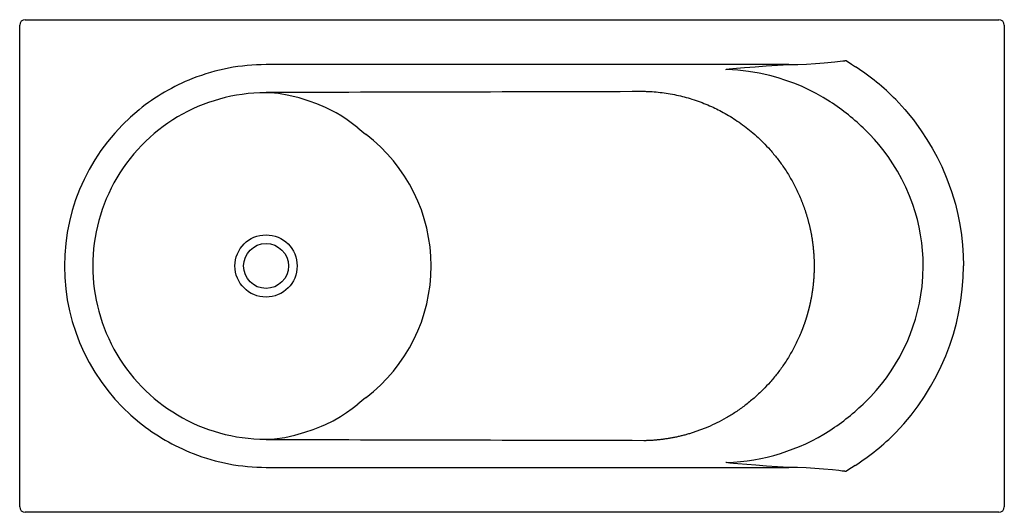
# Model space of a CAD drawing. Header units: millimetres. Extents: x 5410.61 to 5412.41, y 5233.78 to 5234.68.
import ezdxf

# ---------------------------------------------------------------- set-up
doc = ezdxf.new("R2010")
doc.units = ezdxf.units.MM
doc.layers.add('SANINDUSA', color=3, linetype='Continuous')

msp = doc.modelspace()

# ---------------------------------------------------------------- linework, layer by layer
at = {"layer": 'SANINDUSA'}
for p, q in [((5410.6195, 5234.6778), (5412.4008, 5234.6778)), ((5410.6095, 5233.7866), (5410.6095, 5234.6678)), ((5412.4108, 5234.6678), (5412.4108, 5233.7866)), ((5412.0166, 5234.5956), (5411.0602, 5234.5956)), ((5411.0757, 5234.5435), (5411.0701, 5234.5441)), ((5411.0701, 5233.9103), (5411.0757, 5233.9109)), ((5411.0602, 5233.8588), (5412.0166, 5233.8588)), ((5412.4008, 5233.7766), (5410.6195, 5233.7766))]:
    msp.add_line(p, q, dxfattribs=at)
at = {"layer": 'SANINDUSA', "flags": 128}
for points in [[(5412.0166, 5234.5956), (5412.0328, 5234.5959), (5412.0489, 5234.5965), (5412.0651, 5234.5975), (5412.0813, 5234.5988), (5412.1009, 5234.6007), (5412.1106, 5234.6018), (5412.1155, 5234.6024), (5412.118, 5234.6027), (5412.1192, 5234.6028), (5412.1198, 5234.6029), (5412.1201, 5234.6029), (5412.1203, 5234.603), (5412.1209, 5234.603), (5412.1211, 5234.6031), (5412.1211, 5234.6031), (5412.1212, 5234.6031)], [(5412.1212, 5234.6031), (5412.1314, 5234.5965), (5412.1386, 5234.5916)], [(5411.9014, 5234.5867), (5411.9026, 5234.587), (5411.9039, 5234.5872), (5411.9072, 5234.5876), (5411.9139, 5234.5883), (5411.9209, 5234.5889), (5411.9354, 5234.5901), (5411.9551, 5234.5917), (5411.9752, 5234.5931), (5411.9958, 5234.5944), (5412.0166, 5234.5956)], [(5412.0922, 5234.5277), (5412.0796, 5234.5356), (5412.0667, 5234.5428), (5412.0534, 5234.5496), (5412.0398, 5234.5559), (5412.0257, 5234.5616), (5412.0114, 5234.5668), (5411.9968, 5234.5714), (5411.982, 5234.5755), (5411.9626, 5234.5797), (5411.943, 5234.583), (5411.9231, 5234.5853), (5411.9031, 5234.5865)], [(5411.2281, 5234.4798), (5411.2186, 5234.4874), (5411.2088, 5234.4945), (5411.1986, 5234.5011), (5411.1882, 5234.5072), (5411.1786, 5234.5123), (5411.1688, 5234.5171), (5411.1531, 5234.5238), (5411.1394, 5234.5289), (5411.1208, 5234.5346), (5411.1021, 5234.5391), (5411.0833, 5234.5425), (5411.0757, 5234.5435)], [(5412.2125, 5234.5315), (5412.229, 5234.5134), (5412.2444, 5234.4944), (5412.2589, 5234.4747), (5412.2692, 5234.4589), (5412.2789, 5234.4426), (5412.2879, 5234.426), (5412.2962, 5234.409), (5412.3058, 5234.3865), (5412.3141, 5234.3634), (5412.3212, 5234.34), (5412.3257, 5234.3216), (5412.3294, 5234.303), (5412.3323, 5234.2843), (5412.3344, 5234.2655), (5412.3357, 5234.2464), (5412.3361, 5234.2272)], [(5412.2624, 5234.2272), (5412.2621, 5234.2414), (5412.2612, 5234.2556), (5412.2597, 5234.2698), (5412.2576, 5234.284), (5412.2549, 5234.2981), (5412.2517, 5234.3122), (5412.2478, 5234.3261), (5412.2433, 5234.3399), (5412.2373, 5234.3557), (5412.2306, 5234.3712), (5412.2234, 5234.386), (5412.2154, 5234.4005), (5412.207, 5234.4142), (5412.198, 5234.4275), (5412.1885, 5234.4401), (5412.181, 5234.4495), (5412.1731, 5234.4587), (5412.1648, 5234.4675), (5412.1563, 5234.4761)], [(5412.1561, 5233.978), (5412.1665, 5233.9885), (5412.1764, 5233.9995), (5412.1859, 5234.0109), (5412.195, 5234.0228), (5412.2037, 5234.0351), (5412.2119, 5234.048), (5412.2195, 5234.0612), (5412.2266, 5234.0748), (5412.2329, 5234.0881), (5412.2386, 5234.1017), (5412.2437, 5234.1156), (5412.2482, 5234.1299), (5412.2522, 5234.1443), (5412.2556, 5234.1592), (5412.2583, 5234.1742), (5412.2603, 5234.1894), (5412.2619, 5234.2082), (5412.2624, 5234.2272)], [(5411.0757, 5233.9109), (5411.0943, 5233.9137), (5411.1129, 5233.9177), (5411.1313, 5233.9229), (5411.1466, 5233.928), (5411.1617, 5233.9341), (5411.1687, 5233.9373), (5411.1828, 5233.9442), (5411.1965, 5233.952), (5411.2074, 5233.9589), (5411.218, 5233.9665), (5411.2281, 5233.9746)], [(5412.0166, 5233.8588), (5411.9961, 5233.86), (5411.976, 5233.8612), (5411.9562, 5233.8626), (5411.9395, 5233.8639), (5411.9232, 5233.8652), (5411.9156, 5233.8659), (5411.9084, 5233.8666), (5411.9052, 5233.867), (5411.9024, 5233.8674), (5411.9014, 5233.8676)], [(5412.1211, 5233.8513), (5412.1211, 5233.8513), (5412.1209, 5233.8513), (5412.1205, 5233.8514), (5412.1202, 5233.8514), (5412.12, 5233.8514), (5412.1196, 5233.8515), (5412.1189, 5233.8516), (5412.1174, 5233.8517), (5412.1143, 5233.8521), (5412.1083, 5233.8528), (5412.0962, 5233.8541), (5412.0803, 5233.8557), (5412.0644, 5233.8569), (5412.0485, 5233.8578), (5412.0325, 5233.8584), (5412.0166, 5233.8588)], [(5412.1379, 5233.8623), (5412.1313, 5233.8578), (5412.1211, 5233.8513)]]:
    msp.add_lwpolyline(points, dxfattribs=at)
at = {"layer": 'SANINDUSA'}
for radius in [0.0569, 0.0411]:
    msp.add_circle((5411.0602, 5234.2272), radius, dxfattribs=at)
for centre, radius, start, end in [((5411.0602, 5234.2303), 0.3653, 90, 111.5994), ((5411.8957, 5234.2176), 0.446, 44.7396, 56.992), ((5411.0642, 5234.2206), 0.3759, 111.6338, 128.9054), ((5411.0602, 5234.2272), 0.317, 88.2069, 271.7931), ((5411.0586, 5234.2272), 0.3672, 128.8707, 231.1923), ((5411.864, 5234.1783), 0.4174, 45.5304, 56.8507), ((5411.5731, 5234.9023), 0.5455, 230.7706, 232.7748), ((5411.0592, 5234.2272), 0.303, 307.3749, 52.6251), ((5411.897, 5234.2283), 0.4391, 315.8798, 359.858), ((5411.5731, 5233.5521), 0.5455, 127.2251, 129.2295), ((5411.8642, 5234.2759), 0.417, 303.0336, 314.4252), ((5411.0642, 5234.2338), 0.3758, 231.1577, 248.5547), ((5411.8913, 5234.2391), 0.3715, 271.8149, 302.6198), ((5411.8955, 5234.237), 0.4463, 302.8894, 315.2021), ((5411.0602, 5234.2241), 0.3653, 248.5902, 270)]:
    msp.add_arc(centre, radius, start, end, dxfattribs=at)
for centre, major_axis in [((5410.6195, 5234.6678), (0.00707, -0.00707)), ((5412.4008, 5234.6678), (-0.00707, -0.00707)), ((5410.6195, 5233.7866), (0.00707, 0.00707)), ((5412.4008, 5233.7866), (-0.00707, 0.00707))]:
    msp.add_ellipse(centre, major_axis=major_axis, ratio=0.999695, start_param=2.356347, end_param=3.926839, dxfattribs=at)
for points in [[(5411.0602, 5234.5451), (5411.2906, 5234.5457), (5411.521, 5234.5462), (5411.7515, 5234.5468)], [(5411.7515, 5233.9076), (5411.521, 5233.9081), (5411.2906, 5233.9087), (5411.0602, 5233.9093)]]:
    msp.add_open_spline(points, degree=3, dxfattribs=at)
for points, knots in [([(5411.7517, 5234.5468), (5411.752, 5234.5468), (5411.7532, 5234.5468), (5411.7551, 5234.5467), (5411.7573, 5234.5467), (5411.761, 5234.5465), (5411.7691, 5234.5461), (5411.7814, 5234.545), (5411.7962, 5234.5429), (5411.8157, 5234.5392), (5411.8401, 5234.5328), (5411.8677, 5234.5226), (5411.8943, 5234.5099), (5411.9198, 5234.4947), (5411.9454, 5234.4759), (5411.9662, 5234.4571), (5411.9827, 5234.4395), (5411.9953, 5234.4243), (5412.0074, 5234.4078), (5412.0187, 5234.3898), (5412.0292, 5234.3706), (5412.0356, 5234.3566), (5412.039, 5234.3485), (5412.0397, 5234.3468), (5412.0404, 5234.345), (5412.0411, 5234.3432), (5412.0418, 5234.3413), (5412.0425, 5234.3394), (5412.0432, 5234.3375), (5412.044, 5234.3355), (5412.0447, 5234.3334), (5412.0454, 5234.3313), (5412.0462, 5234.3292), (5412.0469, 5234.327), (5412.0476, 5234.3248), (5412.0483, 5234.3225), (5412.049, 5234.3202), (5412.0498, 5234.3178), (5412.0505, 5234.3154), (5412.0512, 5234.3129), (5412.0519, 5234.3104), (5412.0525, 5234.3078), (5412.0532, 5234.3052), (5412.0539, 5234.3026), (5412.0545, 5234.2999), (5412.0551, 5234.2972), (5412.0557, 5234.2944), (5412.0563, 5234.2916), (5412.0569, 5234.2887), (5412.0575, 5234.2858), (5412.058, 5234.2829), (5412.0585, 5234.2799), (5412.059, 5234.2769), (5412.0595, 5234.2738), (5412.0599, 5234.2707), (5412.0603, 5234.2676), (5412.0607, 5234.2644), (5412.0611, 5234.2612), (5412.0614, 5234.2579), (5412.0617, 5234.2546), (5412.062, 5234.2513), (5412.0622, 5234.2479), (5412.0624, 5234.2446), (5412.0626, 5234.2411), (5412.0627, 5234.2377), (5412.0628, 5234.2342), (5412.0629, 5234.2307), (5412.0629, 5234.2284), (5412.0629, 5234.2272)], [0, 0, 0, 0, 0.0018916, 0.0075379, 0.0112976, 0.0150937, 0.0302148, 0.0604959, 0.0902869, 0.1212394, 0.1806322, 0.2435254, 0.2995603, 0.3597099, 0.4238322, 0.491682, 0.5299524, 0.5699031, 0.6114412, 0.6544538, 0.6988086, 0.7443542, 0.7480256, 0.75179, 0.7556469, 0.759596, 0.7636367, 0.7677687, 0.7719915, 0.7763045, 0.7807073, 0.7851993, 0.78978, 0.7944488, 0.7992052, 0.8040484, 0.8089779, 0.813993, 0.819093, 0.8242773, 0.829545, 0.8348955, 0.8403279, 0.8458415, 0.8514355, 0.8571089, 0.8628609, 0.8686907, 0.8745972, 0.8805796, 0.8866369, 0.892768, 0.898972, 0.9052478, 0.9115943, 0.9180104, 0.924495, 0.931047, 0.9376651, 0.9443482, 0.951095, 0.9579043, 0.9647749, 0.9717054, 0.9786945, 0.9857409, 0.9928432, 1, 1, 1, 1]), ([(5412.0629, 5234.2272), (5412.0629, 5234.2266), (5412.0629, 5234.2255), (5412.0629, 5234.2238), (5412.0628, 5234.2221), (5412.0628, 5234.2204), (5412.0628, 5234.2188), (5412.0627, 5234.2171), (5412.0627, 5234.2154), (5412.0626, 5234.2138), (5412.0625, 5234.2121), (5412.0625, 5234.2105), (5412.0624, 5234.2089), (5412.0623, 5234.2072), (5412.0622, 5234.2056), (5412.062, 5234.204), (5412.0619, 5234.2024), (5412.0618, 5234.2008), (5412.0617, 5234.1992), (5412.0615, 5234.1977), (5412.0614, 5234.1961), (5412.0612, 5234.1945), (5412.0611, 5234.193), (5412.0609, 5234.1914), (5412.0607, 5234.1899), (5412.0605, 5234.1884), (5412.0603, 5234.1869), (5412.0601, 5234.1854), (5412.0599, 5234.1838), (5412.0597, 5234.1824), (5412.0595, 5234.1809), (5412.0593, 5234.1794), (5412.0591, 5234.1779), (5412.0588, 5234.1765), (5412.0586, 5234.175), (5412.0584, 5234.1736), (5412.0581, 5234.1722), (5412.0579, 5234.1707), (5412.0576, 5234.1693), (5412.0573, 5234.1679), (5412.0571, 5234.1665), (5412.0568, 5234.1652), (5412.0565, 5234.1638), (5412.0562, 5234.1624), (5412.056, 5234.1611), (5412.0557, 5234.1597), (5412.0554, 5234.1584), (5412.0551, 5234.1571), (5412.0548, 5234.1558), (5412.0545, 5234.1544), (5412.0542, 5234.1532), (5412.0539, 5234.1519), (5412.0536, 5234.1506), (5412.0532, 5234.1493), (5412.0529, 5234.1481), (5412.0526, 5234.1468), (5412.0523, 5234.1456), (5412.052, 5234.1444), (5412.0516, 5234.1432), (5412.0513, 5234.142), (5412.051, 5234.1408), (5412.0506, 5234.1396), (5412.0503, 5234.1384), (5412.05, 5234.1373), (5412.0496, 5234.1361), (5412.0493, 5234.135), (5412.0489, 5234.1339), (5412.0486, 5234.1327), (5412.0483, 5234.1316), (5412.0479, 5234.1305), (5412.0476, 5234.1294), (5412.0472, 5234.1284), (5412.0469, 5234.1273), (5412.0465, 5234.1263), (5412.0462, 5234.1252), (5412.0458, 5234.1242), (5412.0455, 5234.1232), (5412.0451, 5234.1221), (5412.0448, 5234.1211), (5412.0444, 5234.1202), (5412.0441, 5234.1192), (5412.0437, 5234.1182), (5412.0434, 5234.1173), (5412.043, 5234.1163), (5412.0427, 5234.1154), (5412.0423, 5234.1144), (5412.042, 5234.1135), (5412.0416, 5234.1126), (5412.0413, 5234.1117), (5412.0409, 5234.1108), (5412.0406, 5234.11), (5412.0403, 5234.1091), (5412.0399, 5234.1083), (5412.0396, 5234.1074), (5412.0393, 5234.1066), (5412.0389, 5234.1058), (5412.0386, 5234.105), (5412.0355, 5234.0975), (5412.0292, 5234.0838), (5412.0187, 5234.0645), (5412.0074, 5234.0466), (5411.9953, 5234.03), (5411.9827, 5234.0149), (5411.9687, 5234), (5411.9533, 5233.9856), (5411.9364, 5233.9718), (5411.9194, 5233.9597), (5411.9023, 5233.9492), (5411.8854, 5233.9402), (5411.873, 5233.9345), (5411.8652, 5233.9312), (5411.8618, 5233.9298), (5411.8584, 5233.9285), (5411.855, 5233.9272), (5411.8516, 5233.926), (5411.8483, 5233.9248), (5411.8449, 5233.9236), (5411.8415, 5233.9225), (5411.8381, 5233.9214), (5411.8347, 5233.9204), (5411.8313, 5233.9194), (5411.8279, 5233.9185), (5411.8245, 5233.9175), (5411.8211, 5233.9167), (5411.8177, 5233.9159), (5411.8143, 5233.9151), (5411.811, 5233.9143), (5411.8076, 5233.9136), (5411.8042, 5233.913), (5411.8009, 5233.9124), (5411.7975, 5233.9118), (5411.7942, 5233.9112), (5411.7909, 5233.9107), (5411.7875, 5233.9103), (5411.7842, 5233.9098), (5411.7809, 5233.9094), (5411.7776, 5233.9091), (5411.7743, 5233.9088), (5411.7711, 5233.9085), (5411.7678, 5233.9082), (5411.7645, 5233.908), (5411.7613, 5233.9079), (5411.7581, 5233.9077), (5411.7549, 5233.9076), (5411.7528, 5233.9076), (5411.7517, 5233.9076)], [0, 0, 0, 0, 0.003436, 0.006859, 0.010269, 0.013667, 0.017053, 0.020425, 0.023784, 0.02713, 0.030462, 0.033781, 0.037087, 0.040378, 0.043655, 0.046919, 0.050168, 0.053402, 0.056622, 0.059828, 0.063018, 0.066194, 0.069355, 0.0725, 0.07563, 0.078745, 0.081844, 0.084927, 0.087994, 0.091046, 0.094081, 0.097101, 0.100103, 0.10309, 0.10606, 0.109013, 0.111949, 0.114869, 0.117771, 0.120656, 0.123525, 0.126375, 0.129209, 0.132024, 0.134823, 0.137603, 0.140365, 0.14311, 0.145837, 0.148545, 0.151235, 0.153907, 0.15656, 0.159195, 0.161811, 0.164409, 0.166987, 0.169547, 0.172088, 0.17461, 0.177112, 0.179596, 0.18206, 0.184505, 0.18693, 0.189336, 0.191722, 0.194089, 0.196436, 0.198763, 0.20107, 0.203357, 0.205624, 0.207871, 0.210098, 0.212305, 0.214491, 0.216657, 0.218803, 0.220928, 0.223032, 0.225116, 0.22718, 0.229223, 0.231245, 0.233246, 0.235226, 0.237185, 0.239124, 0.241041, 0.242937, 0.244812, 0.246667, 0.248499, 0.250311, 0.252101, 0.25387, 0.255618, 0.301155, 0.345503, 0.38851, 0.430044, 0.469992, 0.508261, 0.553896, 0.59792, 0.640244, 0.6808, 0.719543, 0.756444, 0.763837, 0.771209, 0.778559, 0.785886, 0.793191, 0.800472, 0.80773, 0.814963, 0.822172, 0.829356, 0.836516, 0.843649, 0.850757, 0.857838, 0.864893, 0.871922, 0.878923, 0.885896, 0.892842, 0.89976, 0.906649, 0.91351, 0.920342, 0.927145, 0.933919, 0.940663, 0.947378, 0.954062, 0.960716, 0.967341, 0.973934, 0.980497, 0.987029, 0.99353, 1, 1, 1, 1])]:
    msp.add_open_spline(points, degree=3, knots=knots, dxfattribs=at)

doc.saveas('drawing.dxf')
